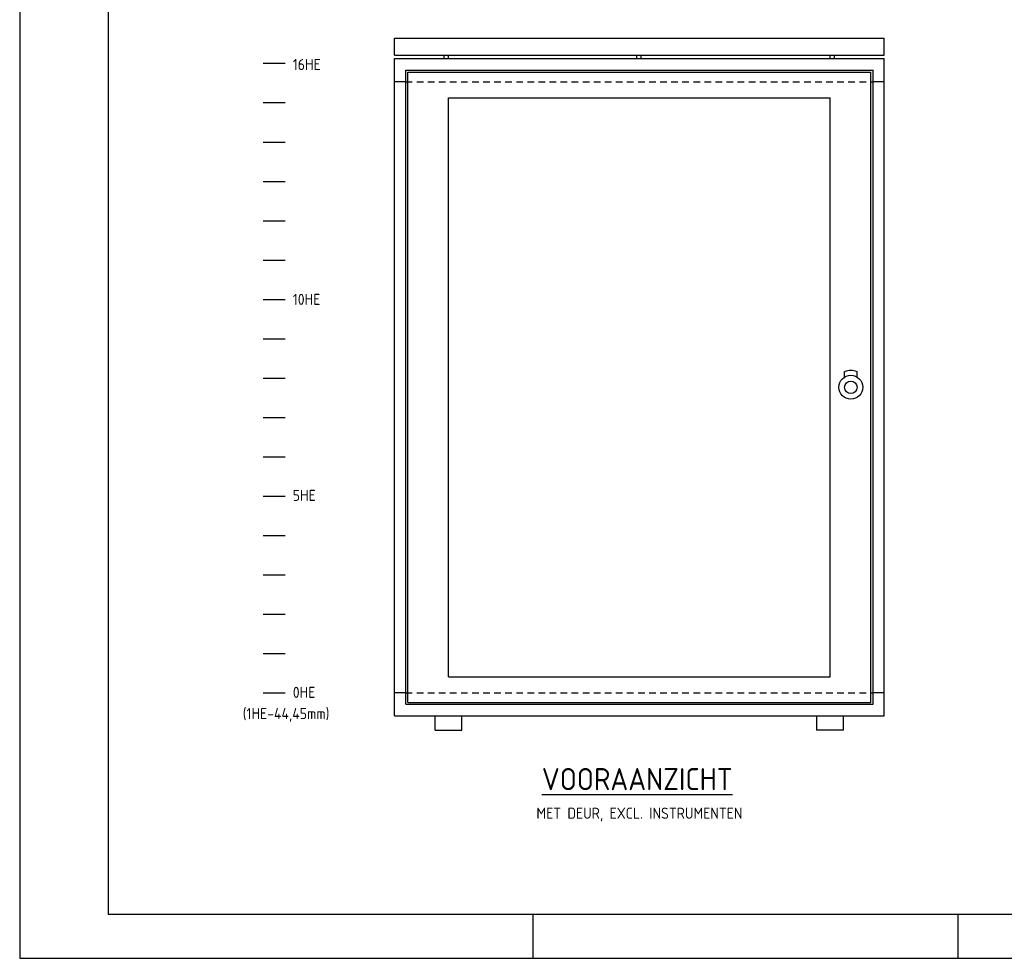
# Model space of a CAD drawing. Extents: x 0 to 599, y 0 to 420.
# Tile 1 of 10: x 0 to 222, y 0 to 212. Entities that reach past the tile are written whole.
import ezdxf
from ezdxf.enums import TextEntityAlignment as Align

# ---------------------------------------------------------------- set-up
doc = ezdxf.new("R2010")
doc.units = 0
doc.header["$MEASUREMENT"] = 0
doc.linetypes.add('STREEP', pattern=[2.5, 1.5, -1])
doc.layers.get('0').update_dxf_attribs({"linetype": 'CONTINUOUS'})
for name, color, linetype in [('L018', 7, 'CONTINUOUS'), ('L025', 4, 'CONTINUOUS'), ('L035', 2, 'CONTINUOUS'), ('L070', 1, 'CONTINUOUS'), ('T025', 4, 'CONTINUOUS'), ('T035', 2, 'CONTINUOUS'), ('T050', 6, 'CONTINUOUS')]:
    doc.layers.add(name, color=color, linetype=linetype)
doc.styles.add('ISO', font='ISO.SHX')
doc.styles.get("Standard").update_dxf_attribs({"font": 'SIMPLEX'})

# ---------------------------------------------------------------- blocks, each defined once
blk = doc.blocks.new('RWS-A2')
at = {"layer": 'L025'}
for p, q in [((0, 420), (0, 0)), ((116, 0), (116, 10)), ((212, 0), (212, 10)), ((0, 0), (594, 0))]:
    blk.add_line(p, q, dxfattribs=at)
at = {"layer": 'L070'}
for p, q in [((20, 410), (20, 10)), ((20, 10), (584, 10))]:
    blk.add_line(p, q, dxfattribs=at)
at = {"layer": 'T025', "style": 'ISO'}
for tag, p in [('SCHAAL', (537, 51)), ('DAT', (569, 46)), ('GEC', (537, 41)), ('DAT', (569, 41)), ('GEZ', (537, 36)), ('DAT', (569, 36))]:
    blk.add_attdef(tag, p, '', height=2.5, dxfattribs=at)
for tag, p in [('A', (549, 32.5)), ('B', (559, 32.5)), ('C', (569, 32.5)), ('D', (579, 32.5)), ('A', (549, 27.5)), ('B', (559, 27.5)), ('C', (569, 27.5)), ('D', (579, 27.5)), ('2', (534, 22.5)), ('1', (574, 22.5))]:
    blk.add_attdef(tag, text='', height=2.5, dxfattribs=at).set_placement(p, align=Align.MIDDLE)
blk.add_attdef('*', (588, 26), '', height=2.5, rotation=90, dxfattribs=at)
blk.add_attdef('100', text='', height=2.5, dxfattribs=at).set_placement((560.5, 21), align=Align.RIGHT)
at = {"layer": 'T035', "style": 'ISO'}
for p in [(409, 37.5), (409, 30)]:
    blk.add_attdef('*', p, '', height=3.5, dxfattribs=at)
at = {"layer": 'T035'}
blk.add_attdef('*', (532.5, 12.5), '', height=3.5, dxfattribs=at)
at = {"layer": 'T050', "style": 'ISO'}
for tag, p in [('*', (409, 45)), ('95.001', (541.5, 12.5)), ('00003', (565, 12.5))]:
    blk.add_attdef(tag, p, '', height=5, dxfattribs=at)

msp = doc.modelspace()

# ---------------------------------------------------------------- linework, layer by layer
at = {"layer": 'L018', "linetype": 'STREEP'}
for p, q in [((87.2, 198.09), (192.8, 198.09)), ((87.2, 60), (192.8, 60))]:
    msp.add_line(p, q, dxfattribs=at)
at = {"layer": 'L025'}
for p, q in [((95.9, 203.3), (95.9, 204.1)), ((96.9, 203.3), (96.9, 204.1)), ((139.42, 203.3), (139.42, 204.1)), ((140.42, 203.3), (140.42, 204.1)), ((183.1, 203.3), (183.1, 204.1)), ((184.1, 203.3), (184.1, 204.1)), ((87.7, 57.84), (87.7, 200.25)), ((87.7, 200.25), (192.3, 200.25)), ((192.3, 57.84), (192.3, 200.25)), ((96.9, 63.64), (96.9, 194.45)), ((96.9, 194.45), (183.1, 194.45)), ((183.1, 63.64), (183.1, 194.45)), ((96.9, 63.64), (183.1, 63.64)), ((87.7, 57.84), (192.3, 57.84))]:
    msp.add_line(p, q, dxfattribs=at)
at = {"layer": 'L025', "linetype": 'STREEP'}
for p, q in [((186.36, 131.35), (186.36, 132.57)), ((189.18, 131.35), (189.18, 132.57))]:
    msp.add_line(p, q, dxfattribs=at)
at = {"layer": 'L025'}
for radius in [2.7, 1.41]:
    msp.add_circle((187.77, 129.04), radius, dxfattribs=at)
msp.add_arc((187.77, 129.04), 3.79, 68.2254, 111.7746, dxfattribs=at)
at = {"layer": 'L035', "linetype": 'Continuous'}
for p, q in [((84.7, 207.9), (195.3, 207.9)), ((84.7, 204.1), (195.3, 204.1)), ((84.7, 203.3), (195.3, 203.3)), ((55, 202.24), (60, 202.24)), ((87.2, 200.69), (192.8, 200.69)), ((55, 193.35), (60, 193.35)), ((55, 184.46), (60, 184.46)), ((55, 175.57), (60, 175.57)), ((55, 166.68), (60, 166.68)), ((55, 157.79), (60, 157.79)), ((55, 148.9), (60, 148.9)), ((55, 140.01), (60, 140.01)), ((55, 131.12), (60, 131.12)), ((55, 122.23), (60, 122.23)), ((55, 113.34), (60, 113.34)), ((55, 104.45), (60, 104.45)), ((55, 95.56), (60, 95.56)), ((55, 86.67), (60, 86.67)), ((55, 77.78), (60, 77.78)), ((55, 68.89), (60, 68.89)), ((55, 60), (60, 60)), ((87.2, 57.4), (192.8, 57.4)), ((84.7, 54.79), (195.3, 54.79)), ((93.9, 51.57), (99.9, 51.57)), ((186.1, 51.57), (180, 51.57))]:
    msp.add_line(p, q, dxfattribs=at)
at = {"layer": 'L035'}
for p, q in [((84.7, 204.1), (84.7, 207.9)), ((195.3, 204.1), (195.3, 207.9)), ((84.7, 54.79), (84.7, 203.3)), ((195.3, 54.79), (195.3, 203.3)), ((87.2, 57.4), (87.2, 200.69)), ((192.8, 57.4), (192.8, 200.69)), ((87.2, 198.09), (84.7, 198.09)), ((195.3, 198.09), (192.8, 198.09)), ((87.2, 60), (84.7, 60)), ((195.3, 60), (192.8, 60)), ((93.9, 51.57), (93.9, 54.77)), ((99.9, 51.57), (99.9, 54.77)), ((180.1, 51.57), (180.1, 54.77)), ((186.1, 51.57), (186.1, 54.77))]:
    msp.add_line(p, q, dxfattribs=at)

# ---------------------------------------------------------------- block references
msp.add_blockref('RWS-A2', (0, 0))

# ---------------------------------------------------------------- texts
at = {"layer": 'T025', "linetype": 'Continuous', "style": 'ISO'}
for s, p in [('16HE', (61.7, 200.72)), ('10HE', (61.7, 147.65)), ('5HE', (61.7, 103.36)), ('0HE', (61.7, 58.85)), ('(1HE-44,45mm)', (50.4, 54.05))]:
    msp.add_text(s, height=2.5, dxfattribs=at).set_placement(p)
at = {"layer": 'T025', "style": 'ISO'}
msp.add_text('MET DEUR, EXCL. INSTRUMENTEN', height=2.5, dxfattribs=at).set_placement((140, 32.5), align=Align.MIDDLE)
at = {"layer": 'T050', "linetype": 'Continuous', "style": 'ISO'}
msp.add_text('%%UVOORAANZICHT', height=5, dxfattribs=at).set_placement((139.5, 40.5), align=Align.MIDDLE)

doc.saveas('drawing.dxf')
